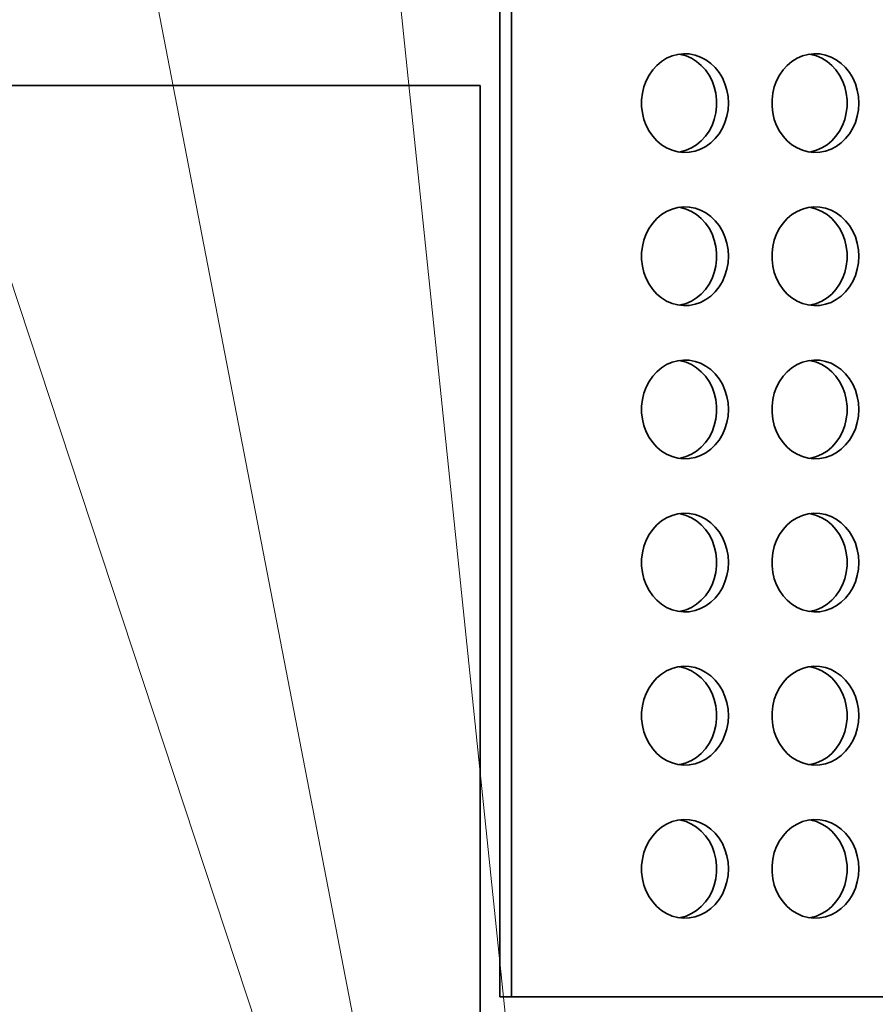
# Model space of a CAD drawing. Header units: millimetres. Extents: x -3920 to 13915, y -406 to 12209.
# Tile 48 of 88: x 7074 to 7421, y 9807 to 10206. Entities that reach past the tile are written whole.
import ezdxf

# ---------------------------------------------------------------- set-up
doc = ezdxf.new("R2010")
doc.units = ezdxf.units.MM
doc.layers.get('0').update_dxf_attribs({"lineweight": 35})
for name, color, linetype, lineweight in [('几何体', 7, 'Continuous', 35), ('尺寸线层', 3, 'Continuous', 18), ('细实线层', 7, 'Continuous', 18)]:
    doc.layers.add(name, color=color, linetype=linetype, lineweight=lineweight)
doc.styles.add('标准', font='txt', dxfattribs={"width": 0.667})
doc.dimstyles.new('GB_尺寸', dxfattribs={"dimtxt": 3.5, "dimasz": 4, "dimexe": 2, "dimexo": 0, "dimtad": 1, "dimdsep": 46, "dimtxsty": '标准', "dimblk": '_CAXARROW', "dimcen": 0, "dimdle": 8, "dimazin": 2, "dimtfac": 0.707107, "dimtdec": 3, "dimtmove": 2, "dimatfit": 3, "dimfxl": 0, "dimfrac": 2, "dimtolj": 1, "dimarcsym": 0})

# ---------------------------------------------------------------- blocks, each defined once
blk = doc.blocks.new('*X30')
at = {"layer": '细实线层', "color": 0}
blk.add_line((0, 0), (-568.9, 1724), dxfattribs=at)
blk = doc.blocks.new('*X31')
at = {"layer": '细实线层', "color": 0}
blk.add_line((0, 0), (-337.93, 1751.48), dxfattribs=at)
blk = doc.blocks.new('*X32')
at = {"layer": '细实线层', "color": 0}
blk.add_line((0, 0), (-178.75, 1721.73), dxfattribs=at)
blk = doc.blocks.new('*X122')
at = {"layer": '尺寸线层', "linetype": 'Continuous'}
for points in [[(5161.3, 10584.29), (5168.8, 10524.29), (5153.8, 10524.29)], [(5161.3, 8093.9), (5168.8, 8153.9), (5153.8, 8153.9)]]:
    blk.add_hatch(color=0, dxfattribs=at).paths.add_polyline_path(points, flags=0)
at = {"layer": '尺寸线层', "color": 0, "linetype": 'Continuous'}
for p, q in [((7273.44, 10584.29), (5131.3, 10584.29)), ((5161.3, 10584.29), (5161.3, 8093.9)), ((7265.48, 8093.9), (5131.3, 8093.9))]:
    blk.add_line(p, q, dxfattribs=at)
at = {"layer": '尺寸线层', "color": 0, "insert": (5125.96, 9339.09), "char_height": 52.5, "width": 195.1137, "attachment_point": 5, "rotation": 90, "line_spacing_factor": 1.15057, "style": '标准'}
blk.add_mtext('\\T1.1;2490', dxfattribs=at)
blk = doc.blocks.new('_CAXARROW')
blk.add_hatch(color=0).paths.add_polyline_path([(0, 0), (-1, 0.125), (-1, -0.125)], flags=0)

msp = doc.modelspace()

# ---------------------------------------------------------------- linework, layer by layer
at = {"layer": '几何体'}
for p, q in [((7268.685, 10584.293), (7268.685, 9809.893)), ((7273.441, 10584.293), (7273.441, 9809.893)), ((6475.478, 10178.895), (7260.671, 10178.895)), ((7260.671, 9802.828), (7260.671, 10178.895)), ((7273.441, 9809.893), (7268.685, 9809.893)), ((9865.676, 9809.893), (7273.441, 9809.893))]:
    msp.add_line(p, q, dxfattribs=at)
for points in [[(7361.162, 10171.738), (7361.005, 10174.404), (7360.537, 10177.022), (7359.766, 10179.546), (7358.706, 10181.931), (7357.376, 10184.133), (7355.8, 10186.115), (7354.005, 10187.84), (7352.024, 10189.277), (7349.892, 10190.402), (7347.648, 10191.194), (7345.33, 10191.638), (7342.981, 10191.727), (7340.643, 10191.46), (7338.357, 10190.84), (7336.164, 10189.88), (7334.103, 10188.596), (7332.211, 10187.011), (7330.521, 10185.154), (7329.065, 10183.057), (7327.867, 10180.759), (7326.95, 10178.299), (7326.329, 10175.722), (7326.015, 10173.074), (7326.015, 10170.403), (7326.329, 10167.755), (7326.95, 10165.178), (7327.867, 10162.718), (7329.065, 10160.419), (7330.521, 10158.323), (7332.211, 10156.465), (7334.103, 10154.881), (7336.164, 10153.597), (7338.357, 10152.636), (7340.643, 10152.017), (7342.981, 10151.75), (7345.33, 10151.839), (7347.648, 10152.283), (7349.892, 10153.075), (7352.024, 10154.199), (7354.005, 10155.637), (7355.8, 10157.362), (7357.376, 10159.343), (7358.706, 10161.546), (7359.766, 10163.931), (7360.537, 10166.455), (7361.005, 10169.073), (7361.162, 10171.738)], [(7341.191, 10191.555), (7341.739, 10191.46), (7344.025, 10190.84), (7346.219, 10189.88), (7348.28, 10188.596), (7350.172, 10187.011), (7351.861, 10185.154), (7353.317, 10183.057), (7354.515, 10180.759), (7355.433, 10178.299), (7356.054, 10175.722), (7356.367, 10173.074), (7356.367, 10170.403), (7356.054, 10167.755), (7355.433, 10165.178), (7354.515, 10162.718), (7353.317, 10160.419), (7351.861, 10158.323), (7350.172, 10156.465), (7348.28, 10154.881), (7346.219, 10153.597), (7344.025, 10152.636), (7341.739, 10152.017), (7341.191, 10151.922)], [(7413.941, 10171.738), (7413.784, 10174.404), (7413.316, 10177.022), (7412.545, 10179.546), (7411.485, 10181.931), (7410.155, 10184.133), (7408.579, 10186.115), (7406.784, 10187.84), (7404.803, 10189.277), (7402.671, 10190.402), (7400.427, 10191.194), (7398.109, 10191.638), (7395.76, 10191.727), (7393.422, 10191.46), (7391.136, 10190.84), (7388.943, 10189.88), (7386.882, 10188.596), (7384.99, 10187.011), (7383.3, 10185.154), (7381.844, 10183.057), (7380.646, 10180.759), (7379.729, 10178.299), (7379.108, 10175.722), (7378.795, 10173.074), (7378.795, 10170.403), (7379.108, 10167.755), (7379.729, 10165.178), (7380.646, 10162.718), (7381.844, 10160.419), (7383.3, 10158.323), (7384.99, 10156.465), (7386.882, 10154.881), (7388.943, 10153.597), (7391.136, 10152.636), (7393.422, 10152.017), (7395.76, 10151.75), (7398.109, 10151.839), (7400.427, 10152.283), (7402.671, 10153.075), (7404.803, 10154.199), (7406.784, 10155.637), (7408.579, 10157.362), (7410.155, 10159.343), (7411.485, 10161.546), (7412.545, 10163.931), (7413.316, 10166.455), (7413.784, 10169.073), (7413.941, 10171.738)], [(7393.97, 10191.555), (7394.518, 10191.46), (7396.804, 10190.84), (7398.998, 10189.88), (7401.059, 10188.596), (7402.951, 10187.011), (7404.64, 10185.154), (7406.097, 10183.057), (7407.294, 10180.759), (7408.212, 10178.299), (7408.833, 10175.722), (7409.146, 10173.074), (7409.146, 10170.403), (7408.833, 10167.755), (7408.212, 10165.178), (7407.294, 10162.718), (7406.097, 10160.419), (7404.64, 10158.323), (7402.951, 10156.465), (7401.059, 10154.881), (7398.998, 10153.597), (7396.804, 10152.636), (7394.518, 10152.017), (7393.97, 10151.922)], [(7361.162, 10109.738), (7361.005, 10112.404), (7360.537, 10115.022), (7359.766, 10117.546), (7358.706, 10119.931), (7357.376, 10122.133), (7355.8, 10124.115), (7354.005, 10125.84), (7352.024, 10127.277), (7349.892, 10128.402), (7347.648, 10129.194), (7345.33, 10129.638), (7342.981, 10129.727), (7340.643, 10129.46), (7338.357, 10128.84), (7336.164, 10127.88), (7334.103, 10126.596), (7332.211, 10125.011), (7330.521, 10123.154), (7329.065, 10121.057), (7327.867, 10118.759), (7326.95, 10116.299), (7326.329, 10113.722), (7326.015, 10111.074), (7326.015, 10108.403), (7326.329, 10105.755), (7326.95, 10103.178), (7327.867, 10100.718), (7329.065, 10098.419), (7330.521, 10096.323), (7332.211, 10094.465), (7334.103, 10092.881), (7336.164, 10091.597), (7338.357, 10090.636), (7340.643, 10090.017), (7342.981, 10089.75), (7345.33, 10089.839), (7347.648, 10090.283), (7349.892, 10091.075), (7352.024, 10092.199), (7354.005, 10093.637), (7355.8, 10095.362), (7357.376, 10097.343), (7358.706, 10099.546), (7359.766, 10101.931), (7360.537, 10104.455), (7361.005, 10107.073), (7361.162, 10109.738)], [(7341.191, 10129.555), (7341.739, 10129.46), (7344.025, 10128.84), (7346.219, 10127.88), (7348.28, 10126.596), (7350.172, 10125.011), (7351.861, 10123.154), (7353.317, 10121.057), (7354.515, 10118.759), (7355.433, 10116.299), (7356.054, 10113.722), (7356.367, 10111.074), (7356.367, 10108.403), (7356.054, 10105.755), (7355.433, 10103.178), (7354.515, 10100.718), (7353.317, 10098.419), (7351.861, 10096.323), (7350.172, 10094.465), (7348.28, 10092.881), (7346.219, 10091.597), (7344.025, 10090.636), (7341.739, 10090.017), (7341.191, 10089.922)], [(7413.941, 10109.738), (7413.784, 10112.404), (7413.316, 10115.022), (7412.545, 10117.546), (7411.485, 10119.931), (7410.155, 10122.133), (7408.579, 10124.115), (7406.784, 10125.84), (7404.803, 10127.277), (7402.671, 10128.402), (7400.427, 10129.194), (7398.109, 10129.638), (7395.76, 10129.727), (7393.422, 10129.46), (7391.136, 10128.84), (7388.943, 10127.88), (7386.882, 10126.596), (7384.99, 10125.011), (7383.3, 10123.154), (7381.844, 10121.057), (7380.646, 10118.759), (7379.729, 10116.299), (7379.108, 10113.722), (7378.795, 10111.074), (7378.795, 10108.403), (7379.108, 10105.755), (7379.729, 10103.178), (7380.646, 10100.718), (7381.844, 10098.419), (7383.3, 10096.323), (7384.99, 10094.465), (7386.882, 10092.881), (7388.943, 10091.597), (7391.136, 10090.636), (7393.422, 10090.017), (7395.76, 10089.75), (7398.109, 10089.839), (7400.427, 10090.283), (7402.671, 10091.075), (7404.803, 10092.199), (7406.784, 10093.637), (7408.579, 10095.362), (7410.155, 10097.343), (7411.485, 10099.546), (7412.545, 10101.931), (7413.316, 10104.455), (7413.784, 10107.073), (7413.941, 10109.738)], [(7393.97, 10129.555), (7394.518, 10129.46), (7396.804, 10128.84), (7398.998, 10127.88), (7401.059, 10126.596), (7402.951, 10125.011), (7404.64, 10123.154), (7406.097, 10121.057), (7407.294, 10118.759), (7408.212, 10116.299), (7408.833, 10113.722), (7409.146, 10111.074), (7409.146, 10108.403), (7408.833, 10105.755), (7408.212, 10103.178), (7407.294, 10100.718), (7406.097, 10098.419), (7404.64, 10096.323), (7402.951, 10094.465), (7401.059, 10092.881), (7398.998, 10091.597), (7396.804, 10090.636), (7394.518, 10090.017), (7393.97, 10089.922)], [(7361.162, 10047.738), (7361.005, 10050.404), (7360.537, 10053.022), (7359.766, 10055.546), (7358.706, 10057.931), (7357.376, 10060.133), (7355.8, 10062.115), (7354.005, 10063.84), (7352.024, 10065.277), (7349.892, 10066.402), (7347.648, 10067.194), (7345.33, 10067.638), (7342.981, 10067.727), (7340.643, 10067.46), (7338.357, 10066.84), (7336.164, 10065.88), (7334.103, 10064.596), (7332.211, 10063.011), (7330.521, 10061.154), (7329.065, 10059.057), (7327.867, 10056.759), (7326.95, 10054.299), (7326.329, 10051.722), (7326.015, 10049.074), (7326.015, 10046.403), (7326.329, 10043.755), (7326.95, 10041.178), (7327.867, 10038.718), (7329.065, 10036.419), (7330.521, 10034.323), (7332.211, 10032.465), (7334.103, 10030.881), (7336.164, 10029.597), (7338.357, 10028.636), (7340.643, 10028.017), (7342.981, 10027.75), (7345.33, 10027.839), (7347.648, 10028.283), (7349.892, 10029.075), (7352.024, 10030.199), (7354.005, 10031.637), (7355.8, 10033.362), (7357.376, 10035.343), (7358.706, 10037.546), (7359.766, 10039.931), (7360.537, 10042.455), (7361.005, 10045.073), (7361.162, 10047.738)], [(7341.191, 10067.555), (7341.739, 10067.46), (7344.025, 10066.84), (7346.219, 10065.88), (7348.28, 10064.596), (7350.172, 10063.011), (7351.861, 10061.154), (7353.317, 10059.057), (7354.515, 10056.759), (7355.433, 10054.299), (7356.054, 10051.722), (7356.367, 10049.074), (7356.367, 10046.403), (7356.054, 10043.755), (7355.433, 10041.178), (7354.515, 10038.718), (7353.317, 10036.419), (7351.861, 10034.323), (7350.172, 10032.465), (7348.28, 10030.881), (7346.219, 10029.597), (7344.025, 10028.636), (7341.739, 10028.017), (7341.191, 10027.922)], [(7413.941, 10047.738), (7413.784, 10050.404), (7413.316, 10053.022), (7412.545, 10055.546), (7411.485, 10057.931), (7410.155, 10060.133), (7408.579, 10062.115), (7406.784, 10063.84), (7404.803, 10065.277), (7402.671, 10066.402), (7400.427, 10067.194), (7398.109, 10067.638), (7395.76, 10067.727), (7393.422, 10067.46), (7391.136, 10066.84), (7388.943, 10065.88), (7386.882, 10064.596), (7384.99, 10063.011), (7383.3, 10061.154), (7381.844, 10059.057), (7380.646, 10056.759), (7379.729, 10054.299), (7379.108, 10051.722), (7378.795, 10049.074), (7378.795, 10046.403), (7379.108, 10043.755), (7379.729, 10041.178), (7380.646, 10038.718), (7381.844, 10036.419), (7383.3, 10034.323), (7384.99, 10032.465), (7386.882, 10030.881), (7388.943, 10029.597), (7391.136, 10028.636), (7393.422, 10028.017), (7395.76, 10027.75), (7398.109, 10027.839), (7400.427, 10028.283), (7402.671, 10029.075), (7404.803, 10030.199), (7406.784, 10031.637), (7408.579, 10033.362), (7410.155, 10035.343), (7411.485, 10037.546), (7412.545, 10039.931), (7413.316, 10042.455), (7413.784, 10045.073), (7413.941, 10047.738)], [(7393.97, 10067.555), (7394.518, 10067.46), (7396.804, 10066.84), (7398.998, 10065.88), (7401.059, 10064.596), (7402.951, 10063.011), (7404.64, 10061.154), (7406.097, 10059.057), (7407.294, 10056.759), (7408.212, 10054.299), (7408.833, 10051.722), (7409.146, 10049.074), (7409.146, 10046.403), (7408.833, 10043.755), (7408.212, 10041.178), (7407.294, 10038.718), (7406.097, 10036.419), (7404.64, 10034.323), (7402.951, 10032.465), (7401.059, 10030.881), (7398.998, 10029.597), (7396.804, 10028.636), (7394.518, 10028.017), (7393.97, 10027.922)], [(7361.162, 9985.738), (7361.005, 9988.404), (7360.537, 9991.022), (7359.766, 9993.546), (7358.706, 9995.931), (7357.376, 9998.133), (7355.8, 10000.115), (7354.005, 10001.84), (7352.024, 10003.277), (7349.892, 10004.402), (7347.648, 10005.194), (7345.33, 10005.638), (7342.981, 10005.727), (7340.643, 10005.46), (7338.357, 10004.84), (7336.164, 10003.88), (7334.103, 10002.596), (7332.211, 10001.011), (7330.521, 9999.154), (7329.065, 9997.057), (7327.867, 9994.759), (7326.95, 9992.299), (7326.329, 9989.722), (7326.015, 9987.074), (7326.015, 9984.403), (7326.329, 9981.755), (7326.95, 9979.178), (7327.867, 9976.718), (7329.065, 9974.419), (7330.521, 9972.323), (7332.211, 9970.465), (7334.103, 9968.881), (7336.164, 9967.597), (7338.357, 9966.636), (7340.643, 9966.017), (7342.981, 9965.75), (7345.33, 9965.839), (7347.648, 9966.283), (7349.892, 9967.075), (7352.024, 9968.199), (7354.005, 9969.637), (7355.8, 9971.362), (7357.376, 9973.343), (7358.706, 9975.546), (7359.766, 9977.931), (7360.537, 9980.455), (7361.005, 9983.073), (7361.162, 9985.738)], [(7341.191, 10005.555), (7341.739, 10005.46), (7344.025, 10004.84), (7346.219, 10003.88), (7348.28, 10002.596), (7350.172, 10001.011), (7351.861, 9999.154), (7353.317, 9997.057), (7354.515, 9994.759), (7355.433, 9992.299), (7356.054, 9989.722), (7356.367, 9987.074), (7356.367, 9984.403), (7356.054, 9981.755), (7355.433, 9979.178), (7354.515, 9976.718), (7353.317, 9974.419), (7351.861, 9972.323), (7350.172, 9970.465), (7348.28, 9968.881), (7346.219, 9967.597), (7344.025, 9966.636), (7341.739, 9966.017), (7341.191, 9965.922)], [(7413.941, 9985.738), (7413.784, 9988.404), (7413.316, 9991.022), (7412.545, 9993.546), (7411.485, 9995.931), (7410.155, 9998.133), (7408.579, 10000.115), (7406.784, 10001.84), (7404.803, 10003.277), (7402.671, 10004.402), (7400.427, 10005.194), (7398.109, 10005.638), (7395.76, 10005.727), (7393.422, 10005.46), (7391.136, 10004.84), (7388.943, 10003.88), (7386.882, 10002.596), (7384.99, 10001.011), (7383.3, 9999.154), (7381.844, 9997.057), (7380.646, 9994.759), (7379.729, 9992.299), (7379.108, 9989.722), (7378.795, 9987.074), (7378.795, 9984.403), (7379.108, 9981.755), (7379.729, 9979.178), (7380.646, 9976.718), (7381.844, 9974.419), (7383.3, 9972.323), (7384.99, 9970.465), (7386.882, 9968.881), (7388.943, 9967.597), (7391.136, 9966.636), (7393.422, 9966.017), (7395.76, 9965.75), (7398.109, 9965.839), (7400.427, 9966.283), (7402.671, 9967.075), (7404.803, 9968.199), (7406.784, 9969.637), (7408.579, 9971.362), (7410.155, 9973.343), (7411.485, 9975.546), (7412.545, 9977.931), (7413.316, 9980.455), (7413.784, 9983.073), (7413.941, 9985.738)], [(7393.97, 10005.555), (7394.518, 10005.46), (7396.804, 10004.84), (7398.998, 10003.88), (7401.059, 10002.596), (7402.951, 10001.011), (7404.64, 9999.154), (7406.097, 9997.057), (7407.294, 9994.759), (7408.212, 9992.299), (7408.833, 9989.722), (7409.146, 9987.074), (7409.146, 9984.403), (7408.833, 9981.755), (7408.212, 9979.178), (7407.294, 9976.718), (7406.097, 9974.419), (7404.64, 9972.323), (7402.951, 9970.465), (7401.059, 9968.881), (7398.998, 9967.597), (7396.804, 9966.636), (7394.518, 9966.017), (7393.97, 9965.922)], [(7361.162, 9923.738), (7361.005, 9926.404), (7360.537, 9929.022), (7359.766, 9931.546), (7358.706, 9933.931), (7357.376, 9936.133), (7355.8, 9938.115), (7354.005, 9939.84), (7352.024, 9941.277), (7349.892, 9942.402), (7347.648, 9943.194), (7345.33, 9943.638), (7342.981, 9943.727), (7340.643, 9943.46), (7338.357, 9942.84), (7336.164, 9941.88), (7334.103, 9940.596), (7332.211, 9939.011), (7330.521, 9937.154), (7329.065, 9935.057), (7327.867, 9932.759), (7326.95, 9930.299), (7326.329, 9927.722), (7326.015, 9925.074), (7326.015, 9922.403), (7326.329, 9919.755), (7326.95, 9917.178), (7327.867, 9914.718), (7329.065, 9912.419), (7330.521, 9910.323), (7332.211, 9908.465), (7334.103, 9906.881), (7336.164, 9905.597), (7338.357, 9904.636), (7340.643, 9904.017), (7342.981, 9903.75), (7345.33, 9903.839), (7347.648, 9904.283), (7349.892, 9905.075), (7352.024, 9906.199), (7354.005, 9907.637), (7355.8, 9909.362), (7357.376, 9911.343), (7358.706, 9913.546), (7359.766, 9915.931), (7360.537, 9918.455), (7361.005, 9921.073), (7361.162, 9923.738)], [(7341.191, 9943.555), (7341.739, 9943.46), (7344.025, 9942.84), (7346.219, 9941.88), (7348.28, 9940.596), (7350.172, 9939.011), (7351.861, 9937.154), (7353.317, 9935.057), (7354.515, 9932.759), (7355.433, 9930.299), (7356.054, 9927.722), (7356.367, 9925.074), (7356.367, 9922.403), (7356.054, 9919.755), (7355.433, 9917.178), (7354.515, 9914.718), (7353.317, 9912.419), (7351.861, 9910.323), (7350.172, 9908.465), (7348.28, 9906.881), (7346.219, 9905.597), (7344.025, 9904.636), (7341.739, 9904.017), (7341.191, 9903.922)], [(7413.941, 9923.738), (7413.784, 9926.404), (7413.316, 9929.022), (7412.545, 9931.546), (7411.485, 9933.931), (7410.155, 9936.133), (7408.579, 9938.115), (7406.784, 9939.84), (7404.803, 9941.277), (7402.671, 9942.402), (7400.427, 9943.194), (7398.109, 9943.638), (7395.76, 9943.727), (7393.422, 9943.46), (7391.136, 9942.84), (7388.943, 9941.88), (7386.882, 9940.596), (7384.99, 9939.011), (7383.3, 9937.154), (7381.844, 9935.057), (7380.646, 9932.759), (7379.729, 9930.299), (7379.108, 9927.722), (7378.795, 9925.074), (7378.795, 9922.403), (7379.108, 9919.755), (7379.729, 9917.178), (7380.646, 9914.718), (7381.844, 9912.419), (7383.3, 9910.323), (7384.99, 9908.465), (7386.882, 9906.881), (7388.943, 9905.597), (7391.136, 9904.636), (7393.422, 9904.017), (7395.76, 9903.75), (7398.109, 9903.839), (7400.427, 9904.283), (7402.671, 9905.075), (7404.803, 9906.199), (7406.784, 9907.637), (7408.579, 9909.362), (7410.155, 9911.343), (7411.485, 9913.546), (7412.545, 9915.931), (7413.316, 9918.455), (7413.784, 9921.073), (7413.941, 9923.738)], [(7393.97, 9943.555), (7394.518, 9943.46), (7396.804, 9942.84), (7398.998, 9941.88), (7401.059, 9940.596), (7402.951, 9939.011), (7404.64, 9937.154), (7406.097, 9935.057), (7407.294, 9932.759), (7408.212, 9930.299), (7408.833, 9927.722), (7409.146, 9925.074), (7409.146, 9922.403), (7408.833, 9919.755), (7408.212, 9917.178), (7407.294, 9914.718), (7406.097, 9912.419), (7404.64, 9910.323), (7402.951, 9908.465), (7401.059, 9906.881), (7398.998, 9905.597), (7396.804, 9904.636), (7394.518, 9904.017), (7393.97, 9903.922)], [(7361.162, 9861.738), (7361.005, 9864.404), (7360.537, 9867.022), (7359.766, 9869.546), (7358.706, 9871.931), (7357.376, 9874.133), (7355.8, 9876.115), (7354.005, 9877.84), (7352.024, 9879.277), (7349.892, 9880.402), (7347.648, 9881.194), (7345.33, 9881.638), (7342.981, 9881.727), (7340.643, 9881.46), (7338.357, 9880.84), (7336.164, 9879.88), (7334.103, 9878.596), (7332.211, 9877.011), (7330.521, 9875.154), (7329.065, 9873.057), (7327.867, 9870.759), (7326.95, 9868.299), (7326.329, 9865.722), (7326.015, 9863.074), (7326.015, 9860.403), (7326.329, 9857.755), (7326.95, 9855.178), (7327.867, 9852.718), (7329.065, 9850.419), (7330.521, 9848.323), (7332.211, 9846.465), (7334.103, 9844.881), (7336.164, 9843.597), (7338.357, 9842.636), (7340.643, 9842.017), (7342.981, 9841.75), (7345.33, 9841.839), (7347.648, 9842.283), (7349.892, 9843.075), (7352.024, 9844.199), (7354.005, 9845.637), (7355.8, 9847.362), (7357.376, 9849.343), (7358.706, 9851.546), (7359.766, 9853.931), (7360.537, 9856.455), (7361.005, 9859.073), (7361.162, 9861.738)], [(7341.191, 9881.555), (7341.739, 9881.46), (7344.025, 9880.84), (7346.219, 9879.88), (7348.28, 9878.596), (7350.172, 9877.011), (7351.861, 9875.154), (7353.317, 9873.057), (7354.515, 9870.759), (7355.433, 9868.299), (7356.054, 9865.722), (7356.367, 9863.074), (7356.367, 9860.403), (7356.054, 9857.755), (7355.433, 9855.178), (7354.515, 9852.718), (7353.317, 9850.419), (7351.861, 9848.323), (7350.172, 9846.465), (7348.28, 9844.881), (7346.219, 9843.597), (7344.025, 9842.636), (7341.739, 9842.017), (7341.191, 9841.922)], [(7413.941, 9861.738), (7413.784, 9864.404), (7413.316, 9867.022), (7412.545, 9869.546), (7411.485, 9871.931), (7410.155, 9874.133), (7408.579, 9876.115), (7406.784, 9877.84), (7404.803, 9879.277), (7402.671, 9880.402), (7400.427, 9881.194), (7398.109, 9881.638), (7395.76, 9881.727), (7393.422, 9881.46), (7391.136, 9880.84), (7388.943, 9879.88), (7386.882, 9878.596), (7384.99, 9877.011), (7383.3, 9875.154), (7381.844, 9873.057), (7380.646, 9870.759), (7379.729, 9868.299), (7379.108, 9865.722), (7378.795, 9863.074), (7378.795, 9860.403), (7379.108, 9857.755), (7379.729, 9855.178), (7380.646, 9852.718), (7381.844, 9850.419), (7383.3, 9848.323), (7384.99, 9846.465), (7386.882, 9844.881), (7388.943, 9843.597), (7391.136, 9842.636), (7393.422, 9842.017), (7395.76, 9841.75), (7398.109, 9841.839), (7400.427, 9842.283), (7402.671, 9843.075), (7404.803, 9844.199), (7406.784, 9845.637), (7408.579, 9847.362), (7410.155, 9849.343), (7411.485, 9851.546), (7412.545, 9853.931), (7413.316, 9856.455), (7413.784, 9859.073), (7413.941, 9861.738)], [(7393.97, 9881.555), (7394.518, 9881.46), (7396.804, 9880.84), (7398.998, 9879.88), (7401.059, 9878.596), (7402.951, 9877.011), (7404.64, 9875.154), (7406.097, 9873.057), (7407.294, 9870.759), (7408.212, 9868.299), (7408.833, 9865.722), (7409.146, 9863.074), (7409.146, 9860.403), (7408.833, 9857.755), (7408.212, 9855.178), (7407.294, 9852.718), (7406.097, 9850.419), (7404.64, 9848.323), (7402.951, 9846.465), (7401.059, 9844.881), (7398.998, 9843.597), (7396.804, 9842.636), (7394.518, 9842.017), (7393.97, 9841.922)]]:
    msp.add_lwpolyline(points, dxfattribs=at)

# ---------------------------------------------------------------- block references
at = {"layer": '细实线层'}
for name, p in [('*X30', (7185.773, 9751.369)), ('*X31', (7224.276, 9723.895)), ('*X32', (7276.023, 9753.646))]:
    msp.add_blockref(name, p, dxfattribs=at)

# ---------------------------------------------------------------- dimensions: what is measured, and where the dimension line sits
at = {"layer": '尺寸线层'}
dim = msp.add_linear_dim(base=(5161.299, 8093.895), p1=(7273.441, 10584.293), p2=(7265.478, 8093.895), angle=270, text='2490', dimstyle='GB_尺寸', override={"dimscale": 15, "dimsah": 1, "dimtfac": 1, "dimtfill": 1, "dimtzin": 0}, dxfattribs=at)
dim.commit()
dim.dimension.update_dxf_attribs({"geometry": '*X122', "text_midpoint": (5125.958, 9339.094), "dimtype": 160})

doc.saveas('drawing.dxf')
